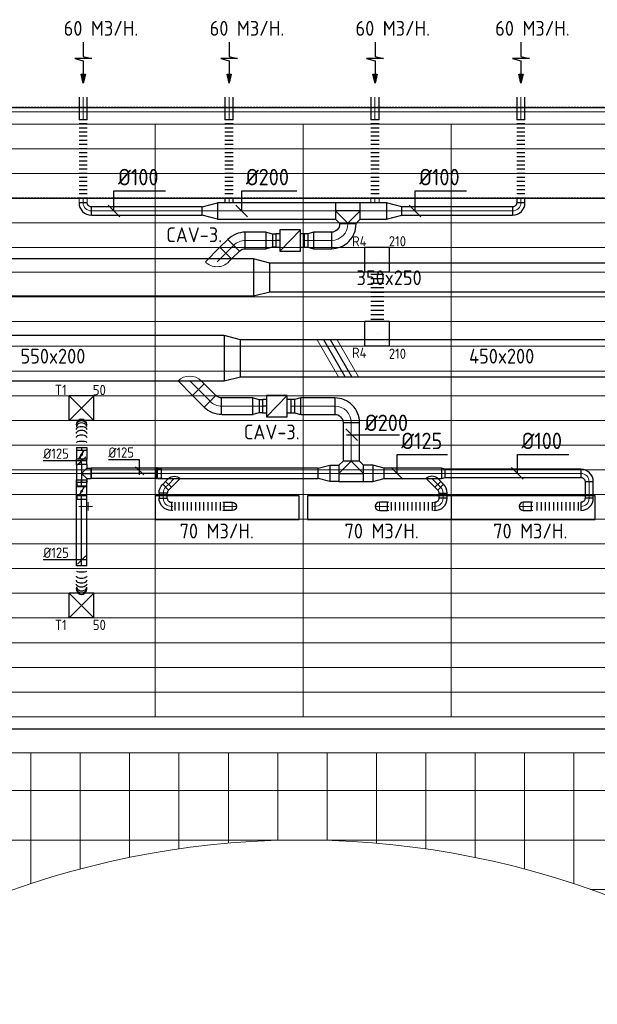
# Model space of a CAD drawing. Header units: millimetres. Extents: x -73257 to 31053, y 5203 to 51987.
# Tile 43 of 58: x -49215 to -42193, y 40026 to 51987. Entities that reach past the tile are written whole.
import ezdxf
from ezdxf.enums import TextEntityAlignment as Align

# ---------------------------------------------------------------- set-up
doc = ezdxf.new("R2010")
doc.units = ezdxf.units.MM
doc.header["$LTSCALE"] = 50
doc.linetypes.add('CENTER2', pattern=[28.575, 19.05, -3.175, 3.175, -3.175])
doc.linetypes.add('DASHED', pattern=[0.75, 0.5, -0.25])
for name, color, linetype in [('4plfd', 254, 'Continuous'), ('BALKEN', 7, 'Continuous'), ('WL570---_RETOUR', 100, 'Continuous'), ('WL570---_RETOUR_RST', 3, 'Continuous'), ('WL570---_RETOUR_RST_HL', 1, 'Continuous'), ('WL570---_TOEVOER', 200, 'Continuous'), ('WL570---_TOEVOER_HL', 1, 'Continuous'), ('WL570---_TOEVOER_RST', 3, 'Continuous'), ('WL570---_TOEVOER_RST_HL', 1, 'Continuous'), ('WM570---_RETOUR', 2, 'Continuous'), ('WM570---_RETOUR_PR', 2, 'Continuous'), ('WM570---_RETOUR_RST_PR', 1, 'Continuous'), ('WM570---_TOEVOER', 2, 'Continuous'), ('WM570---_TOEVOER_PR', 2, 'Continuous'), ('WM570---_TOEVOER_RST_PR', 1, 'Continuous')]:
    doc.layers.add(name, color=color, linetype=linetype)
for name, color, linetype, lineweight in [('WL570---_BESTAAND-HARTLIJN', 161, 'Continuous', 0), ('WL570---_BESTAAND-RETOUR', 140, 'Continuous', 0), ('WL570---_BESTAAND-TOEVOER', 180, 'Continuous', 0), ('WL570---_DEMONTEREN', 10, 'Continuous', 0)]:
    doc.layers.add(name, color=color, linetype=linetype, lineweight=lineweight)
doc.layers.get('WL570---_DEMONTEREN').off()
doc.styles.add('BURO-025', font='ISO96.shx', dxfattribs={"height": 125})
doc.styles.add('LZ-MAATVOEREN', font='simplex')
doc.styles.add('MAATVOERING', font='ISO')

# ---------------------------------------------------------------- blocks, each defined once
blk = doc.blocks.new('Groep-42')
at = {"color": 8, "linetype": 'Continuous', "lineweight": 13}
for p, q in [((-73155, 49899), (-11883, 49899)), ((-73155, 49599), (-11883, 49599)), ((-73155, 49299), (-11883, 49299)), ((-73155, 48999), (-11883, 48999)), ((-73155, 48699), (-11883, 48699)), ((-73155, 48399), (-11883, 48399)), ((-73155, 48399), (-11883, 48399)), ((-73155, 48099), (-11883, 48099)), ((-73155, 47799), (-11883, 47799)), ((-73155, 47499), (-11883, 47499)), ((-73155, 47199), (-11883, 47199)), ((-73155, 46899), (-11883, 46899)), ((-73155, 46599), (-11883, 46599)), ((-73155, 46299), (-11883, 46299)), ((-73155, 45999), (-11883, 45999)), ((-73155, 45699), (-11883, 45699)), ((-73155, 45399), (-11883, 45399)), ((-73155, 45099), (-11883, 45099)), ((-73155, 44799), (-11883, 44799)), ((-73155, 44499), (-11655, 44499)), ((-73155, 44199), (-11655, 44199)), ((-73155, 43899), (-11655, 43899)), ((-73155, 43599), (-11655, 43599)), ((-73155, 43299), (-11655, 43299))]:
    blk.add_line(p, q, dxfattribs=at)
blk = doc.blocks.new('Groep-47')
at = {"color": 8, "linetype": 'Continuous', "lineweight": 13}
for p, q in [((-37015, 42852), (-54815, 42852)), ((-37190, 42563), (-54640, 42562)), ((-50965, 40970), (-50965, 42562)), ((-50365, 41149), (-50365, 42562)), ((-49765, 41290), (-49765, 42562)), ((-49165, 41395), (-49165, 42562)), ((-48565, 41464), (-48565, 42562)), ((-47965, 41498), (-47965, 42562)), ((-47365, 41498), (-47365, 42562)), ((-46765, 41464), (-46765, 42562)), ((-46165, 41395), (-46165, 42562)), ((-45565, 41290), (-45565, 42562)), ((-44965, 41149), (-44965, 42562)), ((-44365, 40970), (-44365, 42562)), ((-54640, 42102), (-37190, 42102)), ((-54640, 41502), (-37190, 41502)), ((-44166, 40902), (-37190, 40902))]:
    blk.add_line(p, q, dxfattribs=at)
blk.add_arc((-47665, 31002), 10500, 227.957, 132.0427, dxfattribs=at)
blk = doc.blocks.new('Groep-50')
at = {"color": 8, "linetype": 'Continuous', "lineweight": 13}
for p, q in [((-73305, 50349), (-4005, 50349)), ((-73155, 50199), (-4155, 50199)), ((-11855, 50199), (-65655, 50199)), ((-49455, 50199), (-49455, 42999)), ((-49455, 50199), (-49455, 42999)), ((-47655, 50199), (-47655, 42999)), ((-47655, 50199), (-47655, 42999)), ((-45855, 50199), (-45855, 42999)), ((-45855, 50199), (-45855, 42999)), ((-65655, 43299), (-37005, 43299)), ((-54795, 42999), (-37005, 42999)), ((-37005, 42849), (-54805, 42849))]:
    blk.add_line(p, q, dxfattribs=at)
at = {"color": 8}
for name in ['Groep-42', 'Groep-47']:
    blk.add_blockref(name, (0, 0), dxfattribs=at)
blk = doc.blocks.new('Block plafond 3e verd')
at = {"layer": '4plfd'}
blk.add_blockref('Groep-50', (73304.912, -19149.14), dxfattribs=at)
blk = doc.blocks.new('KARO')
for p, q in [((1, 0.5), (0, 0.5)), ((0, -0.5), (1, -0.5))]:
    blk.add_line(p, q)
at = {"invisible_edges": 15}
blk.add_3dface([(0, 0.5), (0, -0.5), (1, -0.5), (1, 0.5)], dxfattribs=at)
at = {"layer": 'WL570---_BESTAAND-HARTLIJN'}
blk.add_line((0, 0), (1, 0), dxfattribs=at)
blk = doc.blocks.new('MVLINE')
blk.add_line((35.4, -35.4), (-35.4, 35.4))
blk = doc.blocks.new('KARH')
for p, q in [((1, 0.5), (0, 0.5)), ((0, -0.5), (1, -0.5))]:
    blk.add_line(p, q)
at = {"invisible_edges": 15}
blk.add_3dface([(0, 0.5), (0, -0.5), (1, -0.5), (1, 0.5)], dxfattribs=at)
blk = doc.blocks.new('FLLINE100')
blk.add_line((0, -50), (0, 50))
blk = doc.blocks.new('OEX10000100000')
at = {"rotation": 90}
for p in [(0, -50), (0, -100), (0, -150), (0, -200), (0, -250), (0, -300), (0, -350), (0, -400), (0, -450), (0, -500), (0, -550), (0, -600), (0, -650), (0, -700), (0, -750), (0, -800), (0, -850), (0, -900), (0, -950), (0, -1000)]:
    blk.add_blockref('FLLINE100', p, dxfattribs=at)
blk = doc.blocks.new('OBO10000090H')
blk.add_lwpolyline([(50, -100, 0.414214), (-100, 50), (-100, -50, -0.414214), (-50, -100)], format="xyb", close=True)
at = {"invisible_edges": 15}
for points in [[(-91, -51), (-74, 48), (-100, 50), (-100, -50)], [(-83, -53), (-49, 41), (-74, 48), (-91, -51)], [(-75, -57), (-25, 30), (-49, 41), (-83, -53)], [(-68, -62), (-4, 15), (-25, 30), (-75, -57)], [(-62, -68), (15, -4), (-4, 15), (-68, -62)], [(-57, -75), (30, -25), (15, -4), (-62, -68)], [(-53, -83), (41, -49), (30, -25), (-57, -75)], [(-51, -91), (48, -74), (41, -49), (-53, -83)], [(-50, -100), (50, -100), (48, -74), (-51, -91)]]:
    blk.add_3dface(points, dxfattribs=at)
at = {"layer": 'WL570---_BESTAAND-HARTLIJN'}
blk.add_arc((-100, -100), 100, 0, 90, dxfattribs=at)
blk = doc.blocks.new('OSV20010001860G')
blk.add_lwpolyline([(0, -100), (187, -50), (187, 50), (0, 100)], close=True)
at = {"layer": 'WL570---_BESTAAND-HARTLIJN'}
blk.add_line((0, 0), (187, 0), dxfattribs=at)
blk = doc.blocks.new('OBO20000045H')
blk.add_lwpolyline([(100, -83, 0.198912), (12, 129), (-129, -12, -0.198912), (-100, -83)], format="xyb", close=True)
at = {"invisible_edges": 15}
for points in [[(-123, -19), (30, 110), (12, 129), (-129, -12)], [(-118, -25), (46, 89), (30, 110), (-123, -19)], [(-113, -33), (60, 67), (46, 89), (-118, -25)], [(-109, -41), (72, 44), (60, 67), (-113, -33)], [(-106, -49), (82, 20), (72, 44), (-109, -41)], [(-103, -57), (90, -5), (82, 20), (-106, -49)], [(-102, -65), (95, -31), (90, -5), (-103, -57)], [(-100, -74), (99, -57), (95, -31), (-102, -65)], [(-100, -83), (100, -83), (99, -57), (-100, -74)]]:
    blk.add_3dface(points, dxfattribs=at)
at = {"layer": 'WL570---_BESTAAND-HARTLIJN'}
blk.add_arc((-200, -83), 200, 0, 45, dxfattribs=at)
blk = doc.blocks.new('OZA2500200045R')
blk.add_lwpolyline([(141, 0), (177, 35), (35, 177), (-141, 0)])
at = {"layer": 'WL570---_BESTAAND-HARTLIJN'}
blk.add_line((0, 0), (106, 106), dxfattribs=at)
at = {"layer": 'WL570---_BESTAAND-RETOUR'}
blk.add_arc((0, 141), 200, 225, 315, dxfattribs=at)
blk = doc.blocks.new('AFZPIJL')
for points in [[(0, -10), (0, -6.52), (-2.06, -5.97), (2.06, -5.97), (0, -5.41), (0, 0)], [(-0.26, -2.22), (0, 0)], [(0.26, -2.22), (0, 0)]]:
    blk.add_lwpolyline(points)
blk.add_lwpolyline([(0.52, -2.22), (-0.52, -2.22), (0, 0)], close=True)
blk = doc.blocks.new('OTS20020020000H')
at = {"layer": 'WL570---_RETOUR'}
blk.add_line((-150, 0), (150, 0), dxfattribs=at)
blk.add_lwpolyline([(-150, -100), (150, -100), (150, 100), (100, 150), (-100, 150), (-150, 100)], close=True, dxfattribs=at)
blk.add_lwpolyline([(-150, 0), (0, 150), (150, 0)], dxfattribs=at)
blk = doc.blocks.new('OBO20000090H')
blk.add_lwpolyline([(100, -200, 0.414214), (-200, 100), (-200, -100, -0.414214), (-100, -200)], format="xyb", close=True)
at = {"invisible_edges": 15}
for points in [[(-183, -102), (-148, 95), (-200, 100), (-200, -100)], [(-166, -106), (-97, 82), (-148, 95), (-183, -102)], [(-150, -113), (-50, 60), (-97, 82), (-166, -106)], [(-136, -123), (-7, 30), (-50, 60), (-150, -113)], [(-123, -136), (30, -7), (-7, 30), (-136, -123)], [(-113, -150), (60, -50), (30, -7), (-123, -136)], [(-106, -166), (82, -97), (60, -50), (-113, -150)], [(-102, -183), (95, -148), (82, -97), (-106, -166)], [(-100, -200), (100, -200), (95, -148), (-102, -183)]]:
    blk.add_3dface(points, dxfattribs=at)
at = {"layer": 'WL570---_BESTAAND-HARTLIJN'}
blk.add_arc((-200, -200), 200, 0, 90, dxfattribs=at)
blk = doc.blocks.new('OSV2001600740G')
blk.add_lwpolyline([(0, -100), (75, -80), (75, 80), (0, 100)], close=True)
at = {"layer": 'WL570---_BESTAAND-HARTLIJN'}
blk.add_line((0, 0), (75, 0), dxfattribs=at)
blk = doc.blocks.new('VBX1601600016025000')
at = {"layer": 'WL570---_TOEVOER'}
for p, q in [((50, -130), (300, 130)), ((300, 0), (350, 0))]:
    blk.add_line(p, q, dxfattribs=at)
blk.add_lwpolyline([(50, -130), (300, -130), (300, 130), (50, 130)], close=True, dxfattribs=at)
for points in [[(50, 80), (0, 80), (0, -80), (50, -80)], [(300, -80), (350, -80), (350, 80), (300, 80)]]:
    blk.add_lwpolyline(points, dxfattribs=at)
blk = doc.blocks.new('VV245025035025002000G')
blk.add_lwpolyline([(0, -225), (200, -175), (200, 175), (0, 225)], close=True)
at = {"invisible_edges": 15}
blk.add_3dface([(0, -225), (200, -175), (200, 175), (0, 225)], dxfattribs=at)
blk = doc.blocks.new('VV255020045020002000G')
blk.add_lwpolyline([(0, -275), (200, -225), (200, 225), (0, 275)], close=True)
at = {"invisible_edges": 15}
blk.add_3dface([(0, -275), (200, -225), (200, 225), (0, 275)], dxfattribs=at)
blk = doc.blocks.new('ORN_T_SP')
blk.add_lwpolyline([(-0.5, 0.5), (-0.5, -0.5), (0.5, -0.5), (0.5, 0.5)], close=True)
at = {"style": 'LZ-MAATVOEREN', "flags": 9}
for tag, p in [('ROS_TYPE', (0.6333, 0.6833)), ('ROS_M3H', (0.6333, 0.4833)), ('ROS_ZIJDE', (0.6333, 0.2833)), ('ROS_STAT', (0.6333, 0.0833))]:
    blk.add_attdef(tag, p, '', height=0.125, dxfattribs=at)
blk = doc.blocks.new('OEX1000056800')
at = {"rotation": 180}
for p in [(50, 0), (100, 0), (150, 0), (200, 0), (250, 0), (300, 0), (350, 0), (400, 0), (450, 0), (500, 0), (550, 0)]:
    blk.add_blockref('FLLINE100', p, dxfattribs=at)
blk = doc.blocks.new('OSV20012501390G')
blk.add_lwpolyline([(0, -100), (140, -62), (140, 62), (0, 100)], close=True)
at = {"layer": 'WL570---_BESTAAND-HARTLIJN'}
blk.add_line((0, 0), (140, 0), dxfattribs=at)
blk = doc.blocks.new('OSV1251000460G')
blk.add_lwpolyline([(0, -62), (47, -50), (47, 50), (0, 62)], close=True)
at = {"layer": 'WL570---_BESTAAND-HARTLIJN'}
blk.add_line((0, 0), (47, 0), dxfattribs=at)
blk = doc.blocks.new('OBO10000090ZE')
blk.add_lwpolyline([(-50, 0), (50, 0), (50, 100, 1), (-50, 100)], format="xyb", close=True)
at = {"layer": 'WL570---_BESTAAND-HARTLIJN'}
for points in [[(0, 0), (0, 150)], [(-50, 100), (50, 100)]]:
    blk.add_lwpolyline(points, dxfattribs=at)
blk = doc.blocks.new('OBO10000090L')
blk.add_lwpolyline([(50, 0, 0.414214), (-100, 150), (-100, 50, -0.414214), (-50, 0)], format="xyb", close=True)
at = {"invisible_edges": 15}
for points in [[(-91, 49), (-74, 148), (-100, 150), (-100, 50)], [(-83, 47), (-49, 141), (-74, 148), (-91, 49)], [(-75, 43), (-25, 130), (-49, 141), (-83, 47)], [(-68, 38), (-4, 115), (-25, 130), (-75, 43)], [(-62, 32), (15, 96), (-4, 115), (-68, 38)], [(-57, 25), (30, 75), (15, 96), (-62, 32)], [(-53, 17), (41, 51), (30, 75), (-57, 25)], [(-51, 9), (48, 26), (41, 51), (-53, 17)], [(-50, 0), (50, 0), (48, 26), (-51, 9)]]:
    blk.add_3dface(points, dxfattribs=at)
at = {"layer": 'WL570---_BESTAAND-HARTLIJN'}
blk.add_arc((-100, 0), 100, 0, 90, dxfattribs=at)
blk = doc.blocks.new('OBO10000045H')
blk.add_lwpolyline([(50, -41, 0.198912), (6, 65), (-65, -6, -0.198912), (-50, -41)], format="xyb", close=True)
at = {"invisible_edges": 15}
for points in [[(-62, -9), (15, 55), (6, 65), (-65, -6)], [(-59, -13), (23, 45), (15, 55), (-62, -9)], [(-57, -16), (30, 34), (23, 45), (-59, -13)], [(-55, -20), (36, 22), (30, 34), (-57, -16)], [(-53, -24), (41, 10), (36, 22), (-55, -20)], [(-52, -28), (45, -3), (41, 10), (-53, -24)], [(-51, -33), (48, -15), (45, -3), (-52, -28)], [(-50, -37), (49, -28), (48, -15), (-51, -33)], [(-50, -41), (50, -41), (49, -28), (-50, -37)]]:
    blk.add_3dface(points, dxfattribs=at)
at = {"layer": 'WL570---_BESTAAND-HARTLIJN'}
blk.add_arc((-100, -41), 100, 0, 45, dxfattribs=at)
blk = doc.blocks.new('OZA1250100045L')
at = {"layer": 'WL570---_TOEVOER'}
blk.add_line((0, 0), (-71, 71), dxfattribs=at)
blk.add_lwpolyline([(-71, 0), (-106, 35), (-35, 106), (71, 0)], dxfattribs=at)
blk.add_arc((0, 71), 100, 225, 315, dxfattribs=at)
blk = doc.blocks.new('OEX1000063300')
at = {"rotation": 180}
for p in [(50, 0), (100, 0), (150, 0), (200, 0), (250, 0), (300, 0), (350, 0), (400, 0), (450, 0), (500, 0), (550, 0), (600, 0)]:
    blk.add_blockref('FLLINE100', p, dxfattribs=at)
blk = doc.blocks.new('OEX1000058500')
at = {"rotation": 180}
for p in [(50, 0), (100, 0), (150, 0), (200, 0), (250, 0), (300, 0), (350, 0), (400, 0), (450, 0), (500, 0), (550, 0)]:
    blk.add_blockref('FLLINE100', p, dxfattribs=at)
blk = doc.blocks.new('UISO')
for p, q in [((0, 0.18), (1, 0.757)), ((0, 0), (1, 0.577))]:
    blk.add_line(p, q)
at = {"layer": 'WL570---_BESTAAND-TOEVOER'}
for p, q in [((0, 0.36), (1, 0.937)), ((0, -0.18), (1, 0.397))]:
    blk.add_line(p, q, dxfattribs=at)
blk = doc.blocks.new('*U455')
at = {"color": 0, "ltscale": 10}
for p, q in [((150, 150, -2500), (-150, 150, -2500)), ((-150, -150, -2500), (-150, 150, -2500)), ((150, -150, -2500), (-150, 150, -2500)), ((-150, -150, -2500), (150, 150, -2500)), ((150, -150, -2500), (150, 150, -2500)), ((150, -150, -2500), (-150, -150, -2500))]:
    blk.add_line(p, q, dxfattribs=at)
at = {"layer": 'WL570---_TOEVOER_RST_HL', "linetype": 'CENTER2'}
blk.add_circle((0, 0, -2500), 0.075, dxfattribs=at)
at = {"layer": 'WL570---_TOEVOER_RST', "color": 2, "style": 'BURO-025'}
for tag in ['MC', 'Q']:
    blk.add_attdef(tag, text='', height=125, dxfattribs=at).set_placement((0, 0), align=Align.MIDDLE)
at = {"layer": 'WM570---_TOEVOER_RST_PR', "color": 2, "style": 'BURO-025'}
blk.add_attdef('POSNR', text='', height=125, dxfattribs=at).set_placement((0, 0), align=Align.MIDDLE)
blk = doc.blocks.new('*U456')
at = {"color": 0, "ltscale": 10}
for p, q in [((-5, 59.375, -2700), (-49.3, 59.375, -2700)), ((-49.3, -59.375, -2700), (-49.3, 59.375, -2700)), ((-5, 66.5, -2700), (5, 66.5, -2700)), ((-5, 66.5, -2700), (-5, -66.5, -2700)), ((-5, 66.5, -2700), (-5, -66.5, -2700)), ((5, 66.5, -2700), (5, -66.5, -2700)), ((5, 66.5, -2700), (5, -66.5, -2700)), ((-5, -59.375, -2700), (-49.3, -59.375, -2700)), ((-5, -66.5, -2700), (5, -66.5, -2700))]:
    blk.add_line(p, q, dxfattribs=at)
at = {"layer": 'WL570---_TOEVOER_HL', "linetype": 'CENTER2'}
blk.add_line((-5, 0, -2700), (5, 0, -2700), dxfattribs=at)
at = {"layer": 'WM570---_TOEVOER_PR', "color": 2, "style": 'BURO-025'}
blk.add_attdef('POSNR', text='', height=125, dxfattribs=at).set_placement((0, 0), align=Align.MIDDLE)
blk = doc.blocks.new('*U457')
at = {"color": 0, "ltscale": 10}
for p, q in [((0, 62, -2700), (796, 62, -2700)), ((796, 62, -2700), (796, -63, -2700)), ((0, -63, -2700), (796, -63, -2700))]:
    blk.add_line(p, q, dxfattribs=at)
at = {"layer": 'WL570---_TOEVOER_HL', "linetype": 'CENTER2'}
blk.add_line((0, 0, -2700), (796, 0, -2700), dxfattribs=at)
at = {"layer": 'WM570---_TOEVOER_PR', "color": 2, "style": 'BURO-025'}
blk.add_attdef('POSNR', text='', height=125, dxfattribs=at).set_placement((0, 0), align=Align.MIDDLE)
blk = doc.blocks.new('*U458')
at = {"color": 0, "ltscale": 10}
for p, q in [((0, 62, -2700), (0, -62, -2700)), ((309, 62, -2700), (309, 57, -2700)), ((334, 62, -2700), (334, 37, -2700)), ((309, -57, -2700), (309, -62, -2700)), ((334, -38, -2700), (334, -62, -2700))]:
    blk.add_line(p, q, dxfattribs=at)
for start, end in [(66.4194, 90.1683), (323.1272, 36.8676), (269.8463, 293.5755)]:
    blk.add_arc((284, 0, -2700), 62.5, start, end, dxfattribs=at)
for centre, ratio, start_param, end_param in [((63, 0, -2700), 0.171107, 0, 3.141593), ((257, 0, -2700), 0.743914, 0.000013, 3.141606)]:
    blk.add_ellipse(centre, major_axis=(0, -62.5), ratio=ratio, start_param=start_param, end_param=end_param, dxfattribs=at)
at = {"color": 0, "ltscale": 10, "extrusion": (0, 0, -1)}
for centre, ratio, start_param, end_param in [((124, 0, -2700), 0.493854, 6.283185, 9.424778), ((173, 0, -2700), 0.627132, 0, 3.141593), ((221, 0, -2700), 0.627132, 0, 3.141593), ((274, 0, -2700), 0.91206, 0.000043, 3.141635)]:
    blk.add_ellipse(centre, major_axis=(0, 62.5), ratio=ratio, start_param=start_param, end_param=end_param, dxfattribs=at)
at = {"layer": 'WM570---_TOEVOER_PR', "color": 2, "style": 'BURO-025'}
blk.add_attdef('POSNR', text='', height=125, dxfattribs=at).set_placement((0, 0), align=Align.MIDDLE)
blk = doc.blocks.new('*U459')
at = {"color": 0, "ltscale": 10}
for p, q in [((0, 62, -2700), (0, -62, -2700)), ((304, 62, -2700), (304, 57, -2700)), ((329, 62, -2700), (329, 37, -2700)), ((304, -57, -2700), (304, -62, -2700)), ((329, -38, -2700), (329, -62, -2700))]:
    blk.add_line(p, q, dxfattribs=at)
for start, end in [(66.4188, 90.184), (323.1266, 36.8671), (269.8336, 293.575)]:
    blk.add_arc((279, 0, -2700), 62.5, start, end, dxfattribs=at)
for centre, ratio, start_param, end_param in [((62, 0, -2700), 0.173611, 0, 3.141593), ((252, 0, -2700), 0.74926, 0.000016, 3.141609)]:
    blk.add_ellipse(centre, major_axis=(0, -62.5), ratio=ratio, start_param=start_param, end_param=end_param, dxfattribs=at)
at = {"color": 0, "ltscale": 10, "extrusion": (0, 0, -1)}
for centre, ratio, start_param, end_param in [((123, 0, -2700), 0.500515, 6.283185, 9.424778), ((171, 0, -2700), 0.634677, 0, 3.141593), ((217, 0, -2700), 0.634677, 0, 3.141593), ((270, 0, -2700), 0.913952, 0.000052, 3.141645)]:
    blk.add_ellipse(centre, major_axis=(0, 62.5), ratio=ratio, start_param=start_param, end_param=end_param, dxfattribs=at)
at = {"layer": 'WM570---_TOEVOER_PR', "color": 2, "style": 'BURO-025'}
blk.add_attdef('POSNR', text='', height=125, dxfattribs=at).set_placement((0, 0), align=Align.MIDDLE)
blk = doc.blocks.new('*U460')
at = {"color": 0, "ltscale": 10}
for p, q in [((0, 62, -2700), (31, 62, -2700)), ((0, -63, -2700), (0, 62, -2700)), ((0, -63, -2700), (31, -63, -2700))]:
    blk.add_line(p, q, dxfattribs=at)
at = {"layer": 'WL570---_TOEVOER_HL', "linetype": 'CENTER2'}
blk.add_line((0, 0, -2700), (31, 0, -2700), dxfattribs=at)
at = {"layer": 'WM570---_TOEVOER_PR', "color": 2, "style": 'BURO-025'}
blk.add_attdef('POSNR', text='', height=125, dxfattribs=at).set_placement((0, 0), align=Align.MIDDLE)
blk = doc.blocks.new('*U461')
at = {"ltscale": 10}
for p, q in [((-56, 62, -2700), (56, 62, -2700)), ((-56, -63, -2700), (-56, 62, -2700)), ((-49, 27, -2700), (-48, 29, -2700)), ((48, -29, -2700), (-49, 27, -2700)), ((49, -27, -2700), (-48, 29, -2700)), ((56, 62, -2700), (56, -63, -2700)), ((-56, -63, -2700), (56, -63, -2700)), ((48, -29, -2700), (49, -27, -2700))]:
    blk.add_line(p, q, dxfattribs=at)
blk.add_circle((0, 0, -2700), 9.41, dxfattribs=at)
at = {"layer": 'WL570---_TOEVOER', "color": 2, "style": 'BURO-025'}
blk.add_attdef('I', text='', height=125, dxfattribs=at).set_placement((0, 0), align=Align.MIDDLE)
at = {"layer": 'WM570---_TOEVOER_PR', "color": 2, "style": 'BURO-025'}
blk.add_attdef('POSNR', text='', height=125, dxfattribs=at).set_placement((0, 0), align=Align.MIDDLE)
blk = doc.blocks.new('*U462')
at = {"layer": 'WM570---_TOEVOER', "color": 0, "ltscale": 10}
for p, q in [((0, 135), (-380, 135)), ((0, -50), (0, 135)), ((50, -50), (-50, 50))]:
    blk.add_line(p, q, dxfattribs=at)
at = {"layer": 'WM570---_TOEVOER', "color": 0, "style": 'BURO-025'}
blk.add_text('%%c125', height=125, dxfattribs=at).set_placement((-380, 160))
blk = doc.blocks.new('*U463')
at = {"layer": 'WM570---_TOEVOER', "color": 0, "ltscale": 10}
for p, q in [((50, 0), (-85, 0)), ((-50, -50), (50, 50)), ((-85, 0), (-466, 0))]:
    blk.add_line(p, q, dxfattribs=at)
at = {"layer": 'WM570---_TOEVOER', "color": 0, "style": 'BURO-025'}
blk.add_text('%%c125', height=125, dxfattribs=at).set_placement((-466, 25))
blk = doc.blocks.new('*U464')
at = {"color": 0, "ltscale": 10}
for p, q in [((0, 62, -2700), (850, 62, -2700)), ((0, -62, -2700), (0, 62, -2700)), ((0, -62, -2700), (850, -62, -2700))]:
    blk.add_line(p, q, dxfattribs=at)
at = {"layer": 'WL570---_TOEVOER_HL', "linetype": 'CENTER2'}
blk.add_line((0, 0, -2700), (850, 0, -2700), dxfattribs=at)
at = {"layer": 'WM570---_TOEVOER_PR', "color": 2, "style": 'BURO-025'}
blk.add_attdef('POSNR', text='', height=125, dxfattribs=at).set_placement((0, 0), align=Align.MIDDLE)
blk = doc.blocks.new('*U465')
at = {"color": 0, "ltscale": 10}
for p, q in [((0, 62, -2700), (81, 62, -2700)), ((81, 62, -2700), (81, -62, -2700)), ((0, -62, -2700), (81, -62, -2700))]:
    blk.add_line(p, q, dxfattribs=at)
at = {"layer": 'WL570---_TOEVOER_HL', "linetype": 'CENTER2'}
blk.add_line((0, 0, -2700), (81, 0, -2700), dxfattribs=at)
at = {"layer": 'WM570---_TOEVOER_PR', "color": 2, "style": 'BURO-025'}
blk.add_attdef('POSNR', text='', height=125, dxfattribs=at).set_placement((0, 0), align=Align.MIDDLE)
blk = doc.blocks.new('*U466')
at = {"ltscale": 10}
for p, q in [((-56, 59, -2700), (-101, 59, -2700)), ((-101, -59, -2700), (-101, 59, -2700)), ((-56, 62, -2700), (56, 62, -2700)), ((-56, -62, -2700), (-56, 62, -2700)), ((-49, 27, -2700), (-48, 29, -2700)), ((48, -29, -2700), (-49, 27, -2700)), ((49, -27, -2700), (-48, 29, -2700)), ((56, 62, -2700), (56, -62, -2700)), ((-56, -59, -2700), (-101, -59, -2700)), ((-56, -62, -2700), (56, -62, -2700)), ((48, -29, -2700), (49, -27, -2700))]:
    blk.add_line(p, q, dxfattribs=at)
blk.add_circle((0, 0, -2700), 9.41, dxfattribs=at)
at = {"layer": 'WL570---_TOEVOER', "color": 2, "style": 'BURO-025'}
blk.add_attdef('I', text='', height=125, dxfattribs=at).set_placement((0, 0), align=Align.MIDDLE)
at = {"layer": 'WM570---_TOEVOER_PR', "color": 2, "style": 'BURO-025'}
blk.add_attdef('POSNR', text='', height=125, dxfattribs=at).set_placement((0, 0), align=Align.MIDDLE)
blk = doc.blocks.new('*U467')
at = {"color": 0, "ltscale": 10}
for p, q in [((-109, 62, -2700), (-63, 62, -2700)), ((-109, 62, -2700), (-109, -63, -2700)), ((-63, 62, -2700), (-63, 115, -2700)), ((-63, 115, -2700), (62, 115, -2700)), ((-63, 62, -2700), (0, 0, -2700)), ((62, 62, -2700), (0, 0, -2700)), ((62, 62, -2700), (62, 115, -2700)), ((62, 62, -2700), (109, 62, -2700)), ((109, 62, -2700), (109, -63, -2700)), ((109, 59, -2700), (153, 59, -2700)), ((153, 59, -2700), (153, -59, -2700)), ((-109, -63, -2700), (109, -63, -2700)), ((109, -59, -2700), (153, -59, -2700))]:
    blk.add_line(p, q, dxfattribs=at)
at = {"layer": 'WL570---_TOEVOER_HL', "linetype": 'CENTER2'}
for p, q in [((-109, 0, -2700), (109, 0, -2700)), ((0, 0, -2700), (0, 115, -2700))]:
    blk.add_line(p, q, dxfattribs=at)
at = {"layer": 'WM570---_TOEVOER_PR', "color": 2, "style": 'BURO-025'}
blk.add_attdef('POSNR', text='', height=125, dxfattribs=at).set_placement((0, 0), align=Align.MIDDLE)
blk = doc.blocks.new('*U468')
at = {"color": 0, "ltscale": 10}
for p, q in [((0, 62, -2700), (62, 62, -2700)), ((0, -63, -2700), (0, 62, -2700)), ((0, -63, -2700), (62, -63, -2700))]:
    blk.add_line(p, q, dxfattribs=at)
at = {"layer": 'WL570---_TOEVOER_HL', "linetype": 'CENTER2'}
blk.add_line((0, 0, -2700), (62, 0, -2700), dxfattribs=at)
at = {"layer": 'WM570---_TOEVOER_PR', "color": 2, "style": 'BURO-025'}
blk.add_attdef('POSNR', text='', height=125, dxfattribs=at).set_placement((0, 0), align=Align.MIDDLE)
blk = doc.blocks.new('*U576')
at = {"color": 0, "ltscale": 10}
for p, q in [((150, 150, -150), (-150, 150, -150)), ((-150, -150, -150), (-150, 150, -150)), ((150, -150, -150), (150, 150, -150)), ((150, -150, -150), (-150, -150, -150))]:
    blk.add_line(p, q, dxfattribs=at)
at = {"layer": 'WL570---_RETOUR_RST_HL', "linetype": 'CENTER2'}
blk.add_circle((0, 0, -150), 0.075, dxfattribs=at)
at = {"layer": 'WL570---_RETOUR_RST', "color": 2, "style": 'BURO-025'}
for tag in ['MC', 'Q']:
    blk.add_attdef(tag, text='', height=125, dxfattribs=at).set_placement((0, 0), align=Align.MIDDLE)
at = {"layer": 'WM570---_RETOUR_RST_PR', "color": 2, "style": 'BURO-025'}
blk.add_attdef('POSNR', text='', height=125, dxfattribs=at).set_placement((0, 0), align=Align.MIDDLE)
blk = doc.blocks.new('*U577')
at = {"color": 0, "ltscale": 10}
for p, q in [((0, 80), (0, -80)), ((27, 80), (27, -80)), ((82, 80), (82, -80)), ((136, 80), (136, -80)), ((191, 80), (191, -80)), ((245, 80), (245, -80)), ((300, 80), (300, -80)), ((355, 80), (355, -80)), ((409, 80), (409, -80)), ((464, 80), (464, -80)), ((518, 80), (518, -80)), ((573, 80), (573, -80)), ((600, 80), (600, -80))]:
    blk.add_line(p, q, dxfattribs=at)
at = {"layer": 'WM570---_RETOUR_PR', "color": 2, "style": 'BURO-025'}
blk.add_attdef('POSNR', text='', height=125, dxfattribs=at).set_placement((0, 0), align=Align.MIDDLE)

msp = doc.modelspace()

# ---------------------------------------------------------------- linework, layer by layer
at = {"layer": 'BALKEN', "linetype": 'DASHED'}
for p, q in [((-71316.327, 50923.799), (-2228.026, 50923.799)), ((-71316.327, 49823.799), (-2228.026, 49823.799))]:
    msp.add_line(p, q, dxfattribs=at)
at = {"layer": 'BALKEN', "linetype": 'Continuous'}
for p, q in [((-71316.205, 50919.092), (-2228.01, 50919.092)), ((-71316.205, 49819.092), (-2228.01, 49819.092))]:
    msp.add_line(p, q, dxfattribs=at)
at = {"layer": 'WM570---_RETOUR'}
for points in [[(-48068.906, 49663.192), (-48068.906, 49907.82), (-47442.716, 49907.82)], [(-46515.999, 49663.192), (-46515.999, 49907.82), (-45846.951, 49907.82)], [(-44408.97, 49663.192), (-44408.97, 49907.82), (-43782.779, 49907.82)]]:
    msp.add_lwpolyline(points, dxfattribs=at)
at = {"layer": 'WM570---_TOEVOER'}
for points in [[(-45241.482, 46942.678), (-44596.651, 46942.678)], [(-44627.2, 46474.904), (-44627.2, 46703.051), (-44015.296, 46703.051)], [(-43164.372, 46474.904), (-43164.372, 46703.051), (-42538.181, 46703.051)]]:
    msp.add_lwpolyline(points, dxfattribs=at)

# ---------------------------------------------------------------- block references
at = {"layer": 'WL570---_BESTAAND-RETOUR'}
for p, xscale, yscale, zscale, rotation in [((-48444.014, 49819.788), 55.98824614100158, 100, 100, 270), ((-44896.639, 49819.788), 56.29579252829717, 100, 100, 270), ((-45225.79, 49505.158), 8.033562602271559, 200, 200, 90)]:
    msp.add_blockref('KARO', p, dxfattribs=dict(at, xscale=xscale, yscale=yscale, zscale=zscale, rotation=rotation))
at = {"layer": 'WL570---_BESTAAND-TOEVOER', "yscale": 100, "zscale": 100}
for p, xscale in [((-47354.539, 46073.874), -16.2227493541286), ((-46731.441, 46073.874), -16.03765465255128), ((-44742.281, 46073.874), 16.03765465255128), ((-44184.709, 46073.319), 16.2227493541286), ((-42993.39, 46073.874), 16.03765465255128)]:
    msp.add_blockref('KARO', p, dxfattribs=dict(at, xscale=xscale))
at = {"layer": 'WL570---_DEMONTEREN', "xscale": -1}
msp.add_blockref('OSV1251000460G', (-47532.926, 46474.904), dxfattribs=at)
at = {"layer": 'WL570---_DEMONTEREN', "xscale": 1889.413689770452, "yscale": 100, "zscale": 100, "rotation": 180}
msp.add_blockref('KARO', (-47579.577, 46474.904), dxfattribs=at)
at = {"layer": 'WL570---_DEMONTEREN', "xscale": -16.03765465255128, "yscale": 100, "zscale": 100}
msp.add_blockref('KARO', (-48481.441, 46073.874), dxfattribs=at)
at = {"layer": 'WL570---_DEMONTEREN', "xscale": -1, "rotation": 270.000000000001}
msp.add_blockref('OBO10000090ZE', (-48481.441, 46073.874), dxfattribs=at)
at = {"layer": 'WL570---_RETOUR'}
for name, p, xscale, yscale, zscale, rotation in [('AFZPIJL', (-48442.831, 51215.174), 50, 50, 50, 180), ('AFZPIJL', (-46668.472, 51215.174), 50, 50, 50, 180), ('AFZPIJL', (-44895.456, 51215.174), 50, 50, 50, 180), ('AFZPIJL', (-43121.769, 51215.174), 50, 50, 50, 180), ('KARO', (-48444.014, 50770.412), 275.9456809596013, 100, 100, 90), ('KARO', (-46669.655, 50770.412), 275.9456809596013, 100, 100, 90), ('KARO', (-44896.639, 50770.412), 275.9456809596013, 100, 100, 90), ('KARO', (-43122.951, 50770.412), 275.9456809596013, 100, 100, 90), ('KARO', (-46670.326, 49819.788), 56.74591008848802, 100, 100, 270), ('KARO', (-44757.623, 49663.192), 318.167080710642, 200, 200, 180), ('KARO', (-43122.951, 49819.788), 56.55323533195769, 100, 100, 270), ('KARO', (-46995.945, 49663.192), 1348.069124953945, 100, 100, 180), ('KARO', (-43222.951, 49663.192), 1348.069124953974, 100, 100, 180), ('KARO', (-46709.779, 49150.828), 135.413530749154, 200, 200, 45.00000000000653), ('KARO', (-46142.77, 49305.158), -41.65426006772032, 160, 160, 180), ('KARO', (-45712.239, 49305.158), 41.65426006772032, 160, 160, 180), ('KARH', (-46373.446, 48855.732), 6970.049900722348, 450, 250, 179.9999999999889)]:
    msp.add_blockref(name, p, dxfattribs=dict(at, xscale=xscale, yscale=yscale, zscale=zscale, rotation=rotation))
for name, p in [('Block plafond 3e verd', (-71418.596, 19669.012)), ('OEX10000100000', (-48444.014, 50819.788)), ('OEX10000100000', (-46669.655, 50819.788)), ('OEX10000100000', (-44896.639, 50819.788)), ('OEX10000100000', (-43122.951, 50819.788)), ('OSV20010001860G', (-44757.623, 49663.192)), ('OZA2500200045R', (-46815.845, 49044.762)), ('VV245025035025002000G', (-46373.446, 48855.732))]:
    msp.add_blockref(name, p, dxfattribs=at)
for name, p, rotation in [('OBO10000090H', (-48444.014, 49663.192), 180), ('OTS20020020000H', (-45225.79, 49663.192), 180), ('OBO10000090H', (-43122.951, 49663.192), 270), ('OBO20000045H', (-46555.449, 49305.158), 90.00000000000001), ('VBX1601600016025000', (-45752.505, 49305.158), 179.9999999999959), ('OSV2001600740G', (-45637.598, 49305.158), 180), ('OBO20000090H', (-45225.79, 49305.158), 270), ('*U577', (-44868.596, 48919.012), 270)]:
    msp.add_blockref(name, p, dxfattribs=dict(at, rotation=rotation))
at = {"layer": 'WL570---_RETOUR', "xscale": -1}
msp.add_blockref('OSV20010001860G', (-46809.342, 49663.192), dxfattribs=at)
at = {"layer": 'WL570---_RETOUR'}
for name, p, xscale, yscale, zscale in [('KARO', (-46809.342, 49663.192), 1433.552109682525, 200, 200), ('KARO', (-46472.606, 49305.158), 254.9111829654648, 200, 200), ('KARO', (-45642.071, 49305.158), 216.2812768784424, 200, 200), ('KARH', (-46173.446, 48855.732), 6092.717157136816, 350, 250)]:
    msp.add_blockref(name, p, dxfattribs=dict(at, xscale=xscale, yscale=yscale, zscale=zscale))
at = {"layer": 'WL570---_RETOUR', "xscale": -1, "rotation": 180}
msp.add_blockref('OSV2001600740G', (-46217.411, 49305.158), dxfattribs=at)
at = {"layer": 'WL570---_RETOUR'}
ref = msp.add_blockref('*U576', (-44868.596, 49069.012, 150), dxfattribs=at)
ref.add_attrib('POSNR', 'R4', dxfattribs={"layer": 'WM570---_RETOUR_RST_PR', "color": 2, "height": 125, "style": 'BURO-025'}).set_placement((-45087.177, 49294.897), align=Align.MIDDLE)
ref.add_attrib('Q', '210', dxfattribs={"layer": 'WL570---_RETOUR_RST', "color": 2, "height": 125, "style": 'BURO-025'}).set_placement((-44623.189, 49294.897), align=Align.MIDDLE)
ref = msp.add_blockref('*U576', (-44868.596, 48169.012, 150), dxfattribs=at)
ref.add_attrib('POSNR', 'R4', dxfattribs={"layer": 'WM570---_RETOUR_RST_PR', "color": 2, "height": 125, "style": 'BURO-025'}).set_placement((-45087.177, 47941.263), align=Align.MIDDLE)
ref.add_attrib('Q', '210', dxfattribs={"layer": 'WL570---_RETOUR_RST', "color": 2, "height": 125, "style": 'BURO-025'}).set_placement((-44623.189, 47929.023), align=Align.MIDDLE)
at = {"layer": 'WL570---_TOEVOER'}
for name, p, xscale, yscale, zscale in [('KARH', (-51571.64, 47873.62), 4841.412419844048, 550, 200), ('KARH', (-46530.227, 47873.62), 5918.992183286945, 450, 200), ('KARO', (-46759.843, 47292.622), 380.9871885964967, 200, 200), ('KARO', (-45334.535, 46474.904), -110.7921796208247, 200, 200), ('KARO', (-45034.535, 46474.904), 110.7921796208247, 200, 200), ('KARO', (-44042.52, 46474.904), 1649.818871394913, 100, 100)]:
    msp.add_blockref(name, p, dxfattribs=dict(at, xscale=xscale, yscale=yscale, zscale=zscale))
for name, p in [('VV255020045020002000G', (-46730.227, 47873.62)), ('OBO20000090H', (-45184.535, 47292.622)), ('OTS20020020000H', (-45184.535, 46474.904)), ('OSV20012501390G', (-44923.742, 46474.904)), ('OSV1251000460G', (-44089.287, 46474.904)), ('OBO10000090H', (-42292.701, 46474.904)), ('OBO10000045H', (-44068.581, 46277.767)), ('OEX1000063300', (-47379.576, 46073.874)), ('OEX1000056800', (-44750.035, 46073.874)), ('OEX1000058500', (-42977.353, 46073.874))]:
    msp.add_blockref(name, p, dxfattribs=at)
for name, p, xscale, yscale, zscale, rotation in [('UISO', (-45176.434, 47648.62), 450, 450, 450, 90), ('KARO', (-47042.618, 47492.554), 199.9044530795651, 200, 200, 314.9999999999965), ('KARO', (-46304.573, 47292.622), -41.65426006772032, 160, 160, 180), ('KARO', (-45874.042, 47292.622), 41.65426006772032, 160, 160, 180.000000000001), ('KARO', (-45384.25, 47292.622), 415.2777088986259, 200, 200, 180.000000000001), ('KARO', (-45184.535, 46624.904), 467.7175809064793, 200, 200, 90), ('KARO', (-45585.279, 46474.904), 1947.647414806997, 125, 125, 180), ('KARO', (-44089.242, 46474.904), 694.5218460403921, 125, 125, 180.000000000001), ('KARO', (-47441.472, 46307.056), -48.98494323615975, 100, 100, 224.9999999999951), ('KARO', (-44097.871, 46307.056), 48.98494323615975, 100, 100, 135.0000000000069), ('KARO', (-42292.701, 46374.904), 201.0308842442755, 100, 100, 269.9999999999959), ('KARO', (-47470.762, 46173.874), 62.47194246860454, 100, 100, 90), ('KARO', (-44068.581, 46236.345), 62.47194246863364, 100, 100, 270)]:
    msp.add_blockref(name, p, dxfattribs=dict(at, xscale=xscale, yscale=yscale, zscale=zscale, rotation=rotation))
at = {"layer": 'WL570---_TOEVOER', "xscale": -1}
for name, p, rotation in [('OZA2500200045R', (-47148.684, 47598.62), 180), ('OSV2001600740G', (-46379.214, 47292.622), 180), ('OZA1250100045L', (-47336.124, 46412.404), 180), ('OBO10000090L', (-47370.762, 46073.874), 90.00000000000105), ('OBO10000090ZE', (-46731.441, 46073.874), 270.000000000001)]:
    msp.add_blockref(name, p, dxfattribs=dict(at, rotation=rotation))
at = {"layer": 'WL570---_TOEVOER'}
ref = msp.add_blockref('*U455', (-48462.896, 47269.012, 2500), dxfattribs=at)
ref.add_attrib('Q', '50', (-48326.391, 47425.189), dxfattribs={"layer": 'WL570---_TOEVOER_RST', "color": 2, "height": 125, "style": 'BURO-025'})
ref.add_attrib('MC', 'T1', (-48788.073, 47427.589), dxfattribs={"layer": 'WL570---_TOEVOER_RST', "color": 2, "height": 125, "style": 'BURO-025'})
for name, p, rotation in [('OBO20000045H', (-46842.686, 47292.622), 224.9999999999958), ('VBX1601600016025000', (-45914.308, 47292.622), 179.9999999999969), ('OSV2001600740G', (-45799.401, 47292.622), 180.000000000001), ('*U459', (-48462.878, 46790.147, 2700), 90.0031070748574), ('*U460', (-48462.878, 46790.147, 2700), 270.0031070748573), ('*U461', (-48462.874, 46702.69, 2700), 270.0031070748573), ('*U468', (-48462.869, 46583.999, 2700), 90), ('*U467', (-48462.869, 46474.899, 2700), 270), ('*U457', (-47551.131, 46474.904, 2700), 180), ('*U456', (-47546.131, 46474.904, 2700), 180), ('OZA1250100045L', (-44203.219, 46412.404), 180.000000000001), ('*U465', (-48462.86, 46315.708, 2700), 90.0025539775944), ('*U466', (-48462.859, 46259.258, 2700), 90.0025539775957), ('*U464', (-48462.817, 45352.593, 2700), 90.0025539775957), ('OBO10000090L', (-44168.486, 46073.874), 270.000000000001), ('OBO10000090L', (-42392.701, 46073.874), 270.000000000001), ('OBO10000090ZE', (-44742.281, 46073.874), 90.00000000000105), ('OBO10000090ZE', (-42993.39, 46073.874), 90.00000000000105), ('*U458', (-48462.817, 45352.593, 2700), 270.0025539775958)]:
    msp.add_blockref(name, p, dxfattribs=dict(at, rotation=rotation))
at = {"layer": 'WL570---_TOEVOER', "xscale": -1}
for name, p in [('OSV20012501390G', (-45445.327, 46474.904)), ('OBO10000045H', (-47470.762, 46277.767))]:
    msp.add_blockref(name, p, dxfattribs=at)
at = {"layer": 'WL570---_TOEVOER', "xscale": 1750, "yscale": 290}
for p in [(-46693.39, 46059.352), (-44842.281, 46059.352), (-43093.39, 46059.352)]:
    msp.add_blockref('ORN_T_SP', p, dxfattribs=at)
at = {"layer": 'WL570---_TOEVOER'}
ref = msp.add_blockref('*U455', (-48462.803, 44869.065, 2500), dxfattribs=at)
ref.add_attrib('Q', '50', (-48326.297, 44572.25), dxfattribs={"layer": 'WL570---_TOEVOER_RST', "color": 2, "height": 125, "style": 'BURO-025'})
ref.add_attrib('MC', 'T1', (-48787.98, 44572.25), dxfattribs={"layer": 'WL570---_TOEVOER_RST', "color": 2, "height": 125, "style": 'BURO-025'})
at = {"layer": 'WM570---_RETOUR', "xscale": 2, "yscale": 2, "zscale": 2}
for p in [(-48068.906, 49663.192), (-46515.999, 49663.192), (-44408.97, 49663.192)]:
    msp.add_blockref('MVLINE', p, dxfattribs=at)
at = {"layer": 'WM570---_TOEVOER', "xscale": 2, "yscale": 2, "zscale": 2}
for p in [(-45181.514, 46944.314), (-44627.2, 46474.904), (-43164.372, 46474.904)]:
    msp.add_blockref('MVLINE', p, dxfattribs=at)
at = {"layer": 'WM570---_TOEVOER'}
for name, p in [('*U463', (-48462.854, 46627.729, 2700)), ('*U462', (-47757.297, 46506.138, 2700)), ('*U463', (-48462.854, 45423.859, 2700))]:
    msp.add_blockref(name, p, dxfattribs=at)

# ---------------------------------------------------------------- texts
at = {"layer": 'WM570---_RETOUR', "style": 'MAATVOERING'}
for s, height, p in [('60 M3/H.', 180, (-48680.112, 51791.685)), ('60 M3/H.', 180, (-46905.753, 51791.685)), ('60 M3/H.', 180, (-45132.737, 51791.685)), ('60 M3/H.', 180, (-43434.853, 51791.685)), ('%%c100', 200, (-48018.906, 49974.486)), ('%%c200', 200, (-46465.999, 49974.486)), ('%%c100', 200, (-44358.97, 49974.486)), ('CAV-3.', 180, (-47433.242, 49283.821)), ('350x250', 180, (-45119.748, 48761.844))]:
    msp.add_text(s, height=height, dxfattribs=at).set_placement(p)
at = {"layer": 'WM570---_TOEVOER', "style": 'MAATVOERING'}
for s, height, p in [('550x200', 180, (-49205.082, 47809.412)), ('450x200', 180, (-43752.154, 47809.412)), ('%%c200', 200, (-45019.195, 46989.944)), ('CAV-3.', 180, (-46490.219, 46888.546)), ('%%c125', 200, (-44577.2, 46769.717)), ('%%c100', 200, (-43114.372, 46769.717)), ('70 M3/H.', 180, (-47270.992, 45684.585)), ('70 M3/H.', 180, (-45266.165, 45684.585)), ('70 M3/H.', 180, (-43459.034, 45684.585))]:
    msp.add_text(s, height=height, dxfattribs=at).set_placement(p)

doc.saveas('drawing.dxf')
